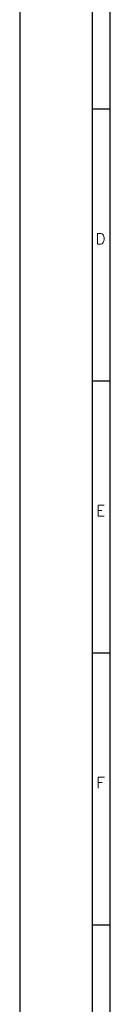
# Model space of a CAD drawing. Header units: millimetres. Extents: x 0 to 1189, y 0 to 841.
# Tile 2 of 10: x 0 to 25, y 359 to 631. Entities that reach past the tile are written whole.
import ezdxf

# ---------------------------------------------------------------- set-up
doc = ezdxf.new("R2010")
doc.units = ezdxf.units.MM
doc.layers.add('FORMATO', color=7, linetype='Continuous')
doc.styles.add('SLDTEXTSTYLE0', font='ROMANS')

msp = doc.modelspace()

# ---------------------------------------------------------------- linework, layer by layer
at = {"layer": 'FORMATO'}
for p, q in [((0, 841), (0, 0)), ((20, 831), (20, 5)), ((25, 5), (25, 831)), ((25, 606), (20, 606)), ((25, 531), (20, 531)), ((25, 456), (20, 456)), ((25, 381), (20, 381))]:
    msp.add_line(p, q, dxfattribs=at)

# ---------------------------------------------------------------- texts
at = {"layer": 'FORMATO', "char_height": 3, "attachment_point": 1, "style": 'SLDTEXTSTYLE0'}
for s, insert in [('D', (20.957, 571.803)), ('E', (21.107, 496.803)), ('F', (21.18, 421.803))]:
    msp.add_mtext(s, dxfattribs=dict(at, insert=insert))

doc.saveas('drawing.dxf')
